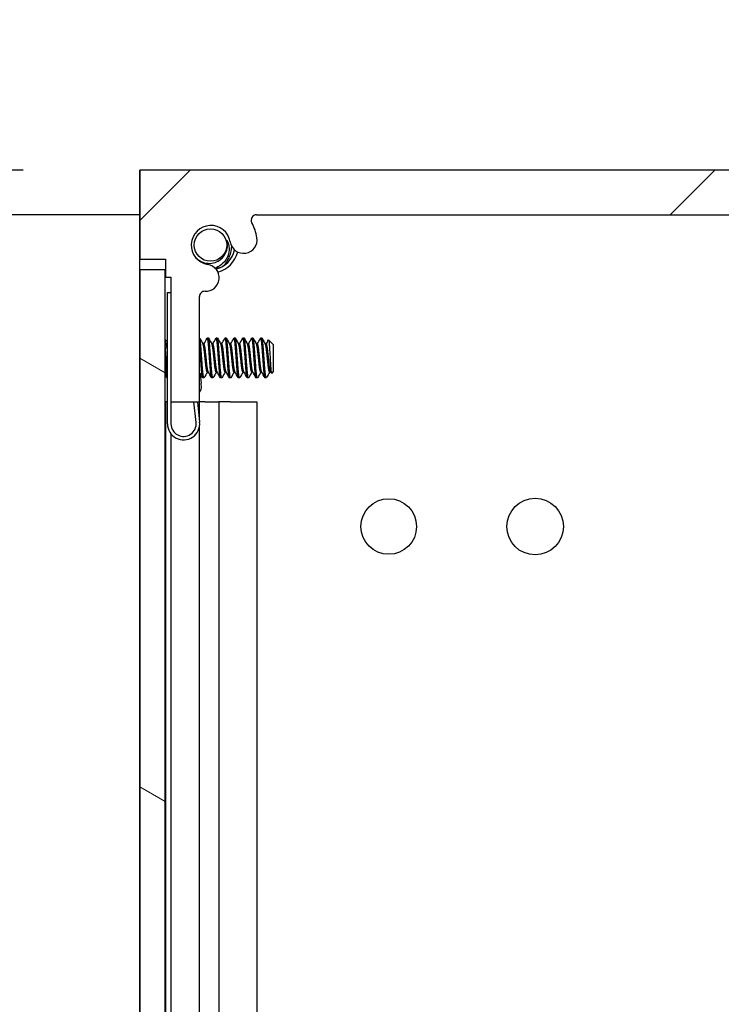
# Model space of a CAD drawing. Header units: millimetres. Extents: x 80 to 2248, y 80 to 1719.
# Tile 55 of 77: x 1147 to 1197, y 1212 to 1282. Entities that reach past the tile are written whole.
import ezdxf

# ---------------------------------------------------------------- set-up
doc = ezdxf.new("R2010")
doc.units = ezdxf.units.MM
doc.header["$LTSCALE"] = 8.333333
for name, color, linetype, lineweight in [('Dimension (ANSI)', 7, 'Continuous', 25), ('Hatch (ANSI)', 7, 'Continuous', 18), ('Visible (ANSI)', 7, 'Continuous', 25)]:
    doc.layers.add(name, color=color, linetype=linetype, lineweight=lineweight)
doc.styles.add('Note Text (ANSI)', font='tahoma.ttf')
doc.dimstyles.new('Default - mm (ANSI)', dxfattribs={"dimscale": 8.333333, "dimtxt": 1.75, "dimasz": 1.5, "dimexe": 2, "dimexo": 1, "dimgap": 0.8, "dimtad": 0, "dimtih": 1, "dimtoh": 1, "dimrnd": 1e-08, "dimzin": 0, "dimdsep": 46, "dimtxsty": 'Note Text (ANSI)', "dimblk": 'Filled-2', "dimcen": 0.09, "dimdle": 10, "dimclrd": 256, "dimclre": 256, "dimclrt": 256, "dimadec": 1, "dimazin": 0, "dimtfac": 1.741714, "dimtofl": 0, "dimtmove": 0, "dimatfit": 3, "dimldrblk": 'Filled-1', "dimfxl": 1, "dimtolj": 1, "dimtzin": 0, "dimlwd": -1, "dimlwe": -1, "dimarcsym": 0})

# ---------------------------------------------------------------- blocks, each defined once
blk = doc.blocks.new('Filled-2')
at = {"color": 0}
for p, q in [((0, 0), (-1, 0.1667)), ((-1, 0.1667), (-1, -0.1667)), ((-1, 0), (0, 0)), ((-1, -0.1667), (0, 0))]:
    blk.add_line(p, q, dxfattribs=at)
at = {"color": 0, "flags": 128}
blk.add_lwpolyline([(-1, -0.1667), (0, 0), (-1, 0.1667), (-1, -0.1667)], dxfattribs=at)
at = {"color": 0}
blk.add_solid([(-1, -0.1667), (0, 0), (-1, 0.1667), (-1, -0.1667)], dxfattribs=at)
blk = doc.blocks.new('*D12')
at = {"layer": 'Defpoints', "color": 0, "transparency": 16777216}
for p in [(1155.319, 1271.15), (1063.34, 1267.975), (1163.628, 1267.975)]:
    blk.add_point(p, dxfattribs=at)
at = {"layer": 'Dimension (ANSI)', "transparency": 16777216}
for p, q in [((1063.34, 1283.65), (1063.34, 1334.618)), ((1063.34, 1334.618), (1075.84, 1334.618)), ((1146.986, 1271.15), (1046.674, 1271.15)), ((1155.295, 1267.975), (1046.674, 1267.975)), ((1063.34, 1255.475), (1063.34, 1242.975))]:
    blk.add_line(p, q, dxfattribs=at)
at = {"layer": 'Dimension (ANSI)', "transparency": 16777216, "xscale": 12.5, "yscale": 12.5, "zscale": 12.5}
for p, rotation in [((1063.34, 1271.15), 270), ((1063.34, 1267.975), 90)]:
    blk.add_blockref('Filled-2', p, dxfattribs=dict(at, rotation=rotation))
at = {"layer": 'Dimension (ANSI)', "transparency": 16777216, "char_height": 14.58333, "attachment_point": 5, "style": 'Note Text (ANSI)'}
for s, insert in [('\\A1; 3.18 mm', (1124.514, 1348.91)), ('\\A1;[0.125 in]', (1124.514, 1318.412))]:
    blk.add_mtext(s, dxfattribs=dict(at, insert=insert))
blk = doc.blocks.new('Filled-1')
at = {"color": 0}
for p, q in [((0, 0), (-1, 0.3333)), ((-1, 0.3333), (-1, -0.3333)), ((-1, 0), (0, 0)), ((-1, -0.3333), (0, 0))]:
    blk.add_line(p, q, dxfattribs=at)
at = {"color": 0, "flags": 128}
blk.add_lwpolyline([(-1, -0.3333), (0, 0), (-1, 0.3333), (-1, -0.3333)], dxfattribs=at)
at = {"color": 0}
blk.add_solid([(-1, -0.3333), (0, 0), (-1, 0.3333), (-1, -0.3333)], dxfattribs=at)

msp = doc.modelspace()

# ---------------------------------------------------------------- hatches: boundary and pattern name
at = {"layer": 'Hatch (ANSI)'}
h = msp.add_hatch(dxfattribs=at)
h.set_pattern_fill('ANSI31', color=256, scale=211.666667, style=0)
h.set_pattern_definition([(45, (0, 0), (-18.70887, 18.70887), [])])
edge = h.paths.add_edge_path()
edge.add_line((1243.4571, 1264.7995), (1243.4571, 1271.1495))
edge.add_line((1243.4571, 1271.1495), (1155.3191, 1271.1495))
edge.add_line((1155.3191, 1271.1495), (1155.3191, 1264.7995))
edge.add_line((1155.3191, 1264.7995), (1157.1481, 1264.7995))
edge.add_line((1157.1481, 1264.7995), (1157.1481, 1263.5295))
edge.add_line((1157.1481, 1263.5295), (1157.5291, 1263.5295))
edge.add_line((1157.5291, 1263.5295), (1157.5291, 1254.6395))
edge.add_line((1157.5291, 1254.6395), (1159.5611, 1254.6395))
edge.add_line((1159.5611, 1254.6395), (1159.5611, 1262.1382))
edge.add_ellipse((1159.9421, 1262.1382), major_axis=(0, 0.381), ratio=1, start_angle=357.543268, end_angle=450, ccw=False)
edge.add_ellipse((1159.9998, 1263.4832), major_axis=(0.9643, -0.0414), ratio=1, start_angle=270, end_angle=443.339678)
edge.add_ellipse((1160.3741, 1265.8155), major_axis=(-1.3794, 0.2214), ratio=1, start_angle=198.234109, end_angle=450, ccw=False)
edge.add_ellipse((1162.7064, 1266.1898), major_axis=(0.1529, -0.953), ratio=1, start_angle=270, end_angle=450)
edge.add_ellipse((1160.3741, 1265.8155), major_axis=(-0.5272, 3.2854), ratio=1, start_angle=270, end_angle=289.532567)
edge.add_ellipse((1163.6284, 1267.5935), major_axis=(-0.1827, 0.3344), ratio=1, start_angle=331.350379, end_angle=450, ccw=False)
edge.add_line((1163.6284, 1267.9745), (1235.1477, 1267.9745))
edge.add_ellipse((1235.1477, 1267.5935), major_axis=(0.381, 0), ratio=1, start_angle=331.350379, end_angle=450, ccw=False)
edge.add_ellipse((1238.4021, 1265.8155), major_axis=(-1.5953, -2.92), ratio=1, start_angle=270, end_angle=289.532567)
edge.add_ellipse((1236.0697, 1266.1898), major_axis=(-0.1529, -0.953), ratio=1, start_angle=270, end_angle=450)
edge.add_ellipse((1238.4021, 1265.8155), major_axis=(0.2214, 1.3794), ratio=1, start_angle=198.234109, end_angle=450, ccw=False)
edge.add_ellipse((1238.7764, 1263.4832), major_axis=(-0.953, -0.1529), ratio=1, start_angle=270, end_angle=443.339678)
edge.add_ellipse((1238.8341, 1262.1382), major_axis=(0.3806, 0.0163), ratio=1, start_angle=357.543268, end_angle=450, ccw=False)
edge.add_line((1239.2151, 1262.1382), (1239.2151, 1254.6395))
edge.add_line((1239.2151, 1254.6395), (1241.2471, 1254.6395))
edge.add_line((1241.2471, 1254.6395), (1241.2471, 1263.5295))
edge.add_line((1241.2471, 1263.5295), (1241.6281, 1263.5295))
edge.add_line((1241.6281, 1263.5295), (1241.6281, 1264.7995))
edge.add_line((1241.6281, 1264.7995), (1243.4571, 1264.7995))
h = msp.add_hatch(dxfattribs=at)
h.set_pattern_fill('ANSI31', color=256, scale=211.666667, angle=105, style=0)
h.set_pattern_definition([(150, (0, 0), (-13.22917, -22.9136), [])])
h.paths.add_polyline_path([(1155.3191, 567.0588), (1157.1225, 567.0588), (1157.1225, 1264.0602), (1155.3191, 1264.0602)])

# ---------------------------------------------------------------- linework, layer by layer
at = {"layer": 'Visible (ANSI)'}
for p, q in [((1155.306, 1254.6495), (1155.306, 1271.1495)), ((1155.3191, 1271.1495), (1155.306, 1271.1495)), ((1243.4571, 1271.1495), (1155.3191, 1271.1495)), ((1155.3191, 1271.1495), (1155.3191, 1264.7995)), ((1163.6284, 1267.9745), (1235.1477, 1267.9745)), ((1155.3191, 1264.7995), (1157.1481, 1264.7995)), ((1157.1481, 1264.7995), (1157.1481, 1263.5295)), ((1157.1225, 1264.0602), (1155.3191, 1264.0602)), ((1155.3191, 1264.0602), (1155.3191, 567.0588)), ((1157.1225, 567.0588), (1157.1225, 1264.0602)), ((1157.1481, 1263.5295), (1157.5291, 1263.5295)), ((1157.5291, 1263.5295), (1157.5291, 1254.6395)), ((1157.2791, 1262.4245), (1157.5291, 1262.4245)), ((1157.2791, 1253.0745), (1157.2791, 1262.4245)), ((1159.5611, 1254.6395), (1159.5611, 1262.1382)), ((1159.5725, 1262.2226), (1159.5701, 1262.2209)), ((1159.571, 1262.2246), (1159.5725, 1262.2226)), ((1157.2791, 1258.9252), (1157.1225, 1259.0818)), ((1159.5649, 1259.1834), (1159.5611, 1259.1834)), ((1159.8824, 1258.7538), (1159.8122, 1258.7538)), ((1160.1999, 1259.1834), (1160.1205, 1259.1834)), ((1160.5174, 1258.7538), (1160.4472, 1258.7538)), ((1160.8349, 1259.1834), (1160.7555, 1259.1834)), ((1161.1524, 1258.7538), (1161.0822, 1258.7538)), ((1161.4699, 1259.1834), (1161.3905, 1259.1834)), ((1161.7874, 1258.7538), (1161.7172, 1258.7538)), ((1162.1049, 1259.1834), (1162.0255, 1259.1834)), ((1162.4224, 1258.7538), (1162.3522, 1258.7538)), ((1162.7399, 1259.1834), (1162.6605, 1259.1834)), ((1163.0574, 1258.7538), (1162.9872, 1258.7538)), ((1163.3749, 1259.1834), (1163.2955, 1259.1834)), ((1163.6924, 1258.7538), (1163.6222, 1258.7538)), ((1164.0099, 1259.1834), (1163.9305, 1259.1834)), ((1164.3274, 1258.7538), (1164.2572, 1258.7538)), ((1164.8441, 1258.7072), (1164.495, 1259.0562)), ((1164.8441, 1256.8149), (1164.8441, 1258.7072)), ((1157.1726, 1256.4903), (1157.1225, 1256.4402)), ((1159.5971, 1256.7114), (1159.6081, 1256.6096)), ((1159.6081, 1256.6096), (1159.6757, 1255.9802)), ((1160.1919, 1256.7682), (1160.1205, 1256.7682)), ((1160.8269, 1256.7682), (1160.7555, 1256.7682)), ((1161.4619, 1256.7682), (1161.3905, 1256.7682)), ((1162.0969, 1256.7682), (1162.0255, 1256.7682)), ((1162.7319, 1256.7682), (1162.6605, 1256.7682)), ((1163.3669, 1256.7682), (1163.2955, 1256.7682)), ((1164.0019, 1256.7682), (1163.9305, 1256.7682)), ((1164.6369, 1256.7682), (1164.5655, 1256.7682)), ((1164.8441, 1256.8149), (1164.6993, 1256.6701)), ((1157.2791, 1256.3386), (1157.263, 1256.3386)), ((1159.7124, 1255.6392), (1159.6757, 1255.9802)), ((1159.8824, 1256.3386), (1159.803, 1256.3386)), ((1160.5174, 1256.3386), (1160.438, 1256.3386)), ((1161.1524, 1256.3386), (1161.073, 1256.3386)), ((1161.7874, 1256.3386), (1161.708, 1256.3386)), ((1162.4224, 1256.3386), (1162.343, 1256.3386)), ((1163.0574, 1256.3386), (1162.978, 1256.3386)), ((1163.6924, 1256.3386), (1163.613, 1256.3386)), ((1164.3274, 1256.3386), (1164.248, 1256.3386)), ((1155.3191, 1254.6495), (1155.306, 1254.6495)), ((1155.306, 576.4695), (1155.306, 1254.6495)), ((1157.135, 1254.6495), (1157.1225, 1254.6495)), ((1157.135, 1254.6495), (1157.135, 1183.5678)), ((1157.2791, 1254.6495), (1157.135, 1254.6495)), ((1157.5291, 1254.6395), (1157.5291, 1253.0745)), ((1157.5291, 1254.6395), (1159.5611, 1254.6395)), ((1159.3239, 1253.1707), (1159.166, 1254.6395)), ((1159.4175, 1254.6395), (1159.5725, 1253.1974)), ((1159.548, 1254.6395), (1159.548, 1253.4255)), ((1159.9453, 1254.6495), (1159.5611, 1254.6495)), ((1159.9453, 1254.6495), (1160.9519, 1254.6495)), ((1161.7403, 1254.6495), (1160.9519, 1254.6495)), ((1160.9519, 1254.6495), (1160.9519, 1183.4712)), ((1161.7403, 1254.6495), (1163.6585, 1254.6495)), ((1163.6585, 1254.6495), (1163.6585, 1183.2523)), ((1157.516, 1252.3754), (1157.516, 1185.5095)), ((1159.548, 1252.8089), (1159.548, 1185.5095))]:
    msp.add_line(p, q, dxfattribs=at)
for centre, radius in [((1160.3479, 1265.8155), 1.1573), ((1173.0606, 1245.7495), 1.981), ((1183.5, 1245.7495), 2.0193)]:
    msp.add_circle(centre, radius, dxfattribs=at)
for centre, radius, start, end in [((1163.6284, 1267.5935), 0.381, 90, 208.649621), ((1160.3741, 1265.8155), 1.397, 9.117054, 260.882946), ((1160.3741, 1265.8155), 3.3274, 9.117054, 28.649621), ((1162.7064, 1266.1898), 0.9652, 189.117054, 9.117054), ((1160.3479, 1265.8155), 1.2156, 331.424055, 16.424055), ((1160.3479, 1265.8155), 1.7526, 282.815983, 348.562662), ((1160.3479, 1265.8155), 2, 285.32872, 345.687341), ((1159.9998, 1263.4832), 0.9652, 267.543268, 80.882946), ((1159.9421, 1262.1382), 0.381, 87.543268, 180), ((1159.1195, 1255.7317), 0.6, 317.382808, 351.134146), ((1158.4291, 1253.0745), 1.15, 180, 6.134146), ((1158.4291, 1253.0745), 0.9, 180, 6.134146)]:
    msp.add_arc(centre, radius, start, end, dxfattribs=at)
for points, knots in [([(1161.6542, 1265.7649), (1161.6691, 1265.6753), (1161.6873, 1265.5163), (1161.6302, 1265.1623), (1161.5793, 1265.0128), (1161.4628, 1264.7975), (1161.4091, 1264.7155), (1161.2081, 1264.4774), (1161.0541, 1264.3511), (1160.825, 1264.2248), (1160.77, 1264.1988), (1160.7159, 1264.1765)], [-0.24859162, -0.24859162, -0.24859162, -0.24859162, -0.18447185, -0.18447185, -0.13477487, -0.13477487, -0.10701936, -0.10701936, -0.05891666, -0.05891666, -0.0433607, -0.0433607, -0.0433607, -0.0433607]), ([(1161.4223, 1264.4861), (1161.5883, 1264.7106), (1161.724, 1264.9859), (1161.8354, 1265.4216), (1161.8574, 1265.5685), (1161.8657, 1265.7145)], [0, 0, 0, 0, 0.08637865, 0.08637865, 0.12842219, 0.12842219, 0.12842219, 0.12842219]), ([(1159.2621, 1264.9697), (1159.3184, 1264.9054), (1159.3821, 1264.8446), (1159.5936, 1264.6811), (1159.7538, 1264.6017), (1160.0836, 1264.5134), (1160.2606, 1264.4973), (1160.6006, 1264.5435), (1160.753, 1264.5944), (1161.0327, 1264.7507), (1161.1341, 1264.8424), (1161.2896, 1265.0094), (1161.3617, 1265.1171), (1161.4154, 1265.2341)], [-0.18760945, -0.18760945, -0.18760945, -0.18760945, -0.16890819, -0.16890819, -0.13215384, -0.13215384, -0.09808162, -0.09808162, -0.06858842, -0.06858842, -0.0387126, -0.0387126, 0, 0, 0, 0]), ([(1160.7159, 1264.1765), (1160.7431, 1264.176), (1160.7702, 1264.176), (1160.8104, 1264.1767), (1160.8235, 1264.1771), (1160.8366, 1264.1776)], [0.254428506, 0.254428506, 0.254428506, 0.254428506, 0.262327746, 0.262327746, 0.266158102, 0.266158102, 0.266158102, 0.266158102]), ([(1160.8366, 1264.1776), (1160.8739, 1264.1789), (1160.9121, 1264.183), (1161.0257, 1264.2043), (1161.1002, 1264.2309), (1161.1647, 1264.2649)], [0.322292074, 0.322292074, 0.322292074, 0.322292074, 0.333203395, 0.333203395, 0.35507705, 0.35507705, 0.35507705, 0.35507705]), ([(1161.1647, 1264.2649), (1161.2292, 1264.2989), (1161.2933, 1264.3453), (1161.3751, 1264.427), (1161.4001, 1264.4561), (1161.4223, 1264.4861)], [0.35507705, 0.35507705, 0.35507705, 0.35507705, 0.376950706, 0.376950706, 0.387862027, 0.387862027, 0.387862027, 0.387862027]), ([(1157.2791, 1258.2893), (1157.2767, 1258.3011), (1157.2744, 1258.3129), (1157.2389, 1258.4947), (1157.2137, 1258.6264), (1157.1696, 1258.8172), (1157.1458, 1258.9057), (1157.1225, 1258.9778)], [-0.078849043, -0.078849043, -0.078849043, -0.078849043, -0.076431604, -0.076431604, -0.041316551, -0.041316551, -0.001073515, -0.001073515, -0.001073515, -0.001073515]), ([(1164.4873, 1259.0535), (1164.4886, 1259.0558), (1164.4899, 1259.0572), (1164.4991, 1259.06), (1164.5077, 1259.0292), (1164.5255, 1258.9054), (1164.5344, 1258.8142), (1164.5497, 1258.6083), (1164.5572, 1258.4774), (1164.5754, 1258.161), (1164.5837, 1258.0141), (1164.5974, 1257.7732), (1164.6026, 1257.6813), (1164.6142, 1257.4746), (1164.6195, 1257.3816), (1164.6231, 1257.3154)], [-0.20279259, -0.20279259, -0.20279259, -0.20279259, -0.19498337, -0.19498337, -0.1484776, -0.1484776, -0.10250817, -0.10250817, -0.06653819, -0.06653819, -0.03897493, -0.03897493, -0.02198565, -0.02198565, -0.000001, -0.000001, -0.000001, -0.000001]), ([(1164.6231, 1257.3154), (1164.6277, 1257.2336), (1164.6331, 1257.1477), (1164.6451, 1256.988), (1164.6507, 1256.9248), (1164.6649, 1256.7896), (1164.6734, 1256.731), (1164.6867, 1256.6777), (1164.6923, 1256.6631), (1164.6993, 1256.6701)], [-0.2355869, -0.2355869, -0.2355869, -0.2355869, -0.20366001, -0.20366001, -0.17794617, -0.17794617, -0.13906218, -0.13906218, -0.11452449, -0.11452449, -0.11452449, -0.11452449]), ([(1157.1225, 1256.8738), (1157.1255, 1256.8316), (1157.1286, 1256.7922), (1157.1406, 1256.6527), (1157.1496, 1256.5774), (1157.1614, 1256.5178), (1157.1648, 1256.5038), (1157.1687, 1256.4971)], [-0.1968102, -0.1968102, -0.1968102, -0.1968102, -0.17074357, -0.17074357, -0.09624881, -0.09624881, -0.06762043, -0.06762043, -0.06762043, -0.06762043])]:
    msp.add_open_spline(points, degree=3, knots=knots, dxfattribs=at)
for points in [[(1161.5139, 1266.1592), (1161.5841, 1266.0368), (1161.6311, 1265.9048), (1161.6542, 1265.7649)], [(1160.67, 1264.1777), (1160.6853, 1264.1771), (1160.7006, 1264.1767), (1160.7159, 1264.1765)], [(1159.5778, 1259.1716), (1159.6589, 1259.0265), (1159.7402, 1258.8815), (1159.8218, 1258.7367)], [(1159.8744, 1258.7538), (1159.953, 1258.8937), (1160.0312, 1259.0337), (1160.1094, 1259.1737)], [(1160.2128, 1259.1716), (1160.2939, 1259.0265), (1160.3752, 1258.8815), (1160.4568, 1258.7367)], [(1160.5094, 1258.7538), (1160.588, 1258.8937), (1160.6662, 1259.0337), (1160.7444, 1259.1737)], [(1160.8478, 1259.1716), (1160.9289, 1259.0265), (1161.0102, 1258.8815), (1161.0918, 1258.7367)], [(1161.1444, 1258.7538), (1161.223, 1258.8937), (1161.3012, 1259.0337), (1161.3794, 1259.1737)], [(1161.4828, 1259.1716), (1161.5639, 1259.0265), (1161.6452, 1258.8815), (1161.7268, 1258.7367)], [(1161.7794, 1258.7538), (1161.858, 1258.8937), (1161.9362, 1259.0337), (1162.0144, 1259.1737)], [(1162.1178, 1259.1716), (1162.1989, 1259.0265), (1162.2802, 1258.8815), (1162.3618, 1258.7367)], [(1162.4144, 1258.7538), (1162.493, 1258.8937), (1162.5712, 1259.0337), (1162.6494, 1259.1737)], [(1162.7528, 1259.1716), (1162.8339, 1259.0265), (1162.9152, 1258.8815), (1162.9968, 1258.7367)], [(1163.0494, 1258.7538), (1163.128, 1258.8937), (1163.2062, 1259.0337), (1163.2844, 1259.1737)], [(1163.3878, 1259.1716), (1163.4689, 1259.0265), (1163.5502, 1258.8815), (1163.6318, 1258.7367)], [(1163.6844, 1258.7538), (1163.763, 1258.8937), (1163.8412, 1259.0337), (1163.9194, 1259.1737)], [(1164.0228, 1259.1716), (1164.1039, 1259.0265), (1164.1852, 1258.8815), (1164.2668, 1258.7367)], [(1164.3194, 1258.7538), (1164.3755, 1258.8536), (1164.4314, 1258.9536), (1164.4873, 1259.0535)], [(1157.2519, 1256.3483), (1157.2242, 1256.3979), (1157.1965, 1256.4475), (1157.1688, 1256.4972)], [(1159.7919, 1256.3483), (1159.7277, 1256.4633), (1159.6635, 1256.5782), (1159.5991, 1256.6931)], [(1160.1297, 1256.7682), (1160.0512, 1256.6291), (1159.9732, 1256.4898), (1159.8953, 1256.3504)], [(1160.4269, 1256.3483), (1160.3461, 1256.493), (1160.2653, 1256.6378), (1160.184, 1256.7822)], [(1160.7647, 1256.7682), (1160.6862, 1256.6291), (1160.6082, 1256.4898), (1160.5303, 1256.3504)], [(1161.0619, 1256.3483), (1160.9811, 1256.493), (1160.9003, 1256.6378), (1160.819, 1256.7822)], [(1161.3997, 1256.7682), (1161.3212, 1256.6291), (1161.2432, 1256.4898), (1161.1653, 1256.3504)], [(1161.6969, 1256.3483), (1161.6161, 1256.493), (1161.5353, 1256.6378), (1161.454, 1256.7822)], [(1162.0347, 1256.7682), (1161.9562, 1256.6291), (1161.8782, 1256.4898), (1161.8003, 1256.3504)], [(1162.3319, 1256.3483), (1162.2511, 1256.493), (1162.1703, 1256.6378), (1162.089, 1256.7822)], [(1162.6697, 1256.7682), (1162.5912, 1256.6291), (1162.5132, 1256.4898), (1162.4353, 1256.3504)], [(1162.9669, 1256.3483), (1162.8861, 1256.493), (1162.8053, 1256.6378), (1162.724, 1256.7822)], [(1163.3047, 1256.7682), (1163.2262, 1256.6291), (1163.1482, 1256.4898), (1163.0703, 1256.3504)], [(1163.6019, 1256.3483), (1163.5211, 1256.493), (1163.4403, 1256.6378), (1163.359, 1256.7822)], [(1163.9397, 1256.7682), (1163.8612, 1256.6291), (1163.7832, 1256.4898), (1163.7053, 1256.3504)], [(1164.2369, 1256.3483), (1164.1561, 1256.493), (1164.0753, 1256.6378), (1163.994, 1256.7822)], [(1164.5747, 1256.7682), (1164.4962, 1256.6291), (1164.4182, 1256.4898), (1164.3403, 1256.3504)], [(1164.6901, 1256.6734), (1164.6698, 1256.7097), (1164.6494, 1256.746), (1164.629, 1256.7822)]]:
    msp.add_open_spline(points, degree=3, dxfattribs=at)
for points, weights in [([(1157.2241, 1257.2179), (1157.1739, 1257.9375), (1157.1225, 1258.5757)], [1, 0.872099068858, 0.988403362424]), ([(1159.8434, 1258.6786), (1159.8325, 1258.7177), (1159.8218, 1258.7367)], [0.933012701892, 0.933012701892, 0.942948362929]), ([(1159.9228, 1258.6786), (1159.9018, 1258.7538), (1159.8824, 1258.7538)], [0.933012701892, 0.933012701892, 0.969743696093]), ([(1160.4784, 1258.6786), (1160.4675, 1258.7177), (1160.4568, 1258.7367)], [0.933012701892, 0.933012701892, 0.942948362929]), ([(1160.5578, 1258.6786), (1160.5368, 1258.7538), (1160.5174, 1258.7538)], [0.933012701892, 0.933012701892, 0.969743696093]), ([(1161.1134, 1258.6786), (1161.1025, 1258.7177), (1161.0918, 1258.7367)], [0.933012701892, 0.933012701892, 0.942948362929]), ([(1161.1928, 1258.6786), (1161.1718, 1258.7538), (1161.1524, 1258.7538)], [0.933012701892, 0.933012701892, 0.969743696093]), ([(1161.7484, 1258.6786), (1161.7375, 1258.7177), (1161.7268, 1258.7367)], [0.933012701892, 0.933012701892, 0.942948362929]), ([(1161.8278, 1258.6786), (1161.8068, 1258.7538), (1161.7874, 1258.7538)], [0.933012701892, 0.933012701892, 0.969743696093]), ([(1162.3834, 1258.6786), (1162.3725, 1258.7177), (1162.3618, 1258.7367)], [0.933012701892, 0.933012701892, 0.942948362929]), ([(1162.4628, 1258.6786), (1162.4418, 1258.7538), (1162.4224, 1258.7538)], [0.933012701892, 0.933012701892, 0.969743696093]), ([(1163.0184, 1258.6786), (1163.0075, 1258.7177), (1162.9968, 1258.7367)], [0.933012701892, 0.933012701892, 0.942948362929]), ([(1163.0978, 1258.6786), (1163.0768, 1258.7538), (1163.0574, 1258.7538)], [0.933012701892, 0.933012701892, 0.969743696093]), ([(1163.6534, 1258.6786), (1163.6425, 1258.7177), (1163.6318, 1258.7367)], [0.933012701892, 0.933012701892, 0.942948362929]), ([(1163.7328, 1258.6786), (1163.7118, 1258.7538), (1163.6924, 1258.7538)], [0.933012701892, 0.933012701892, 0.969743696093]), ([(1164.2884, 1258.6786), (1164.2775, 1258.7177), (1164.2668, 1258.7367)], [0.933012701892, 0.933012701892, 0.942948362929]), ([(1164.3678, 1258.6786), (1164.3468, 1258.7538), (1164.3274, 1258.7538)], [0.933012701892, 0.933012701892, 0.969743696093]), ([(1157.1447, 1257.2179), (1157.1341, 1257.3694), (1157.1225, 1257.5311)], [1, 0.97005869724, 0.95350025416]), ([(1157.2791, 1256.6165), (1157.2496, 1256.8518), (1157.2241, 1257.2179)], [0.933103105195, 0.930551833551, 1])]:
    msp.add_rational_spline(points, weights, degree=2, dxfattribs=at)
for points, weights, knots in [([(1159.6847, 1257.2179), (1159.6318, 1257.977), (1159.5789, 1258.628), (1159.5703, 1258.7328), (1159.5611, 1258.8209)], [1, 0.866025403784, 1, 0.975708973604, 0.96022639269], [0.5625, 0.5625, 0.5625, 0.572916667, 0.572916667, 0.57480532, 0.57480532, 0.57480532]), ([(1159.7641, 1257.2179), (1159.7111, 1257.977), (1159.6582, 1258.628), (1159.6131, 1259.1834), (1159.5649, 1259.1834)], [1, 0.866025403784, 1, 0.883409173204, 0.969743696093], [0.5, 0.5, 0.5, 0.510416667, 0.510416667, 0.519481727, 0.519481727, 0.519481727]), ([(1160.1205, 1256.7682), (1160.1141, 1256.7682), (1160.108, 1256.7768), (1160.0551, 1256.8522), (1160.0022, 1257.382), (1159.9493, 1257.9117), (1159.8964, 1258.3662), (1159.8718, 1258.5771), (1159.8434, 1258.6786)], [0.969743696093, 0.98261623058, 1, 0.866025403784, 1, 0.866025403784, 1, 0.933012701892, 0.933012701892], [0.488231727, 0.488231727, 0.488231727, 0.489583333, 0.489583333, 0.5, 0.5, 0.510416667, 0.510416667, 0.515625, 0.515625, 0.515625]), ([(1160.184, 1256.7822), (1160.1323, 1256.8743), (1160.0816, 1257.382), (1160.0286, 1257.9117), (1159.9757, 1258.3662), (1159.9512, 1258.5771), (1159.9228, 1258.6786)], [0.990626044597, 0.870888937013, 1, 0.866025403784, 1, 0.933012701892, 0.933012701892], [0.489961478, 0.489961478, 0.489961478, 0.5, 0.5, 0.510416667, 0.510416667, 0.515625, 0.515625, 0.515625]), ([(1160.3197, 1257.2179), (1160.2668, 1257.977), (1160.2139, 1258.628), (1160.1619, 1259.2677), (1160.1094, 1259.1737)], [1, 0.866025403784, 1, 0.868049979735, 0.996012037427], [0.5, 0.5, 0.5, 0.510416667, 0.510416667, 0.52067592, 0.52067592, 0.52067592]), ([(1160.3991, 1257.2179), (1160.3461, 1257.977), (1160.2932, 1258.628), (1160.2481, 1259.1834), (1160.1999, 1259.1834)], [1, 0.866025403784, 1, 0.883409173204, 0.969743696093], [0.4375, 0.4375, 0.4375, 0.447916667, 0.447916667, 0.456981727, 0.456981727, 0.456981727]), ([(1160.7555, 1256.7682), (1160.7491, 1256.7682), (1160.743, 1256.7768), (1160.6901, 1256.8522), (1160.6372, 1257.382), (1160.5843, 1257.9117), (1160.5314, 1258.3662), (1160.5068, 1258.5771), (1160.4784, 1258.6786)], [0.969743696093, 0.98261623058, 1, 0.866025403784, 1, 0.866025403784, 1, 0.933012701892, 0.933012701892], [0.425731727, 0.425731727, 0.425731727, 0.427083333, 0.427083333, 0.4375, 0.4375, 0.447916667, 0.447916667, 0.453125, 0.453125, 0.453125]), ([(1160.819, 1256.7822), (1160.7673, 1256.8743), (1160.7166, 1257.382), (1160.6636, 1257.9117), (1160.6107, 1258.3662), (1160.5862, 1258.5771), (1160.5578, 1258.6786)], [0.990626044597, 0.870888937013, 1, 0.866025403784, 1, 0.933012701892, 0.933012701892], [0.427461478, 0.427461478, 0.427461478, 0.4375, 0.4375, 0.447916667, 0.447916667, 0.453125, 0.453125, 0.453125]), ([(1160.9547, 1257.2179), (1160.9018, 1257.977), (1160.8489, 1258.628), (1160.7969, 1259.2677), (1160.7444, 1259.1737)], [1, 0.866025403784, 1, 0.868049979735, 0.996012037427], [0.4375, 0.4375, 0.4375, 0.447916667, 0.447916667, 0.45817592, 0.45817592, 0.45817592]), ([(1161.0341, 1257.2179), (1160.9811, 1257.977), (1160.9282, 1258.628), (1160.8831, 1259.1834), (1160.8349, 1259.1834)], [1, 0.866025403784, 1, 0.883409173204, 0.969743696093], [0.375, 0.375, 0.375, 0.385416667, 0.385416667, 0.394481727, 0.394481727, 0.394481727]), ([(1161.3905, 1256.7682), (1161.3841, 1256.7682), (1161.378, 1256.7768), (1161.3251, 1256.8522), (1161.2722, 1257.382), (1161.2193, 1257.9117), (1161.1664, 1258.3662), (1161.1418, 1258.5771), (1161.1134, 1258.6786)], [0.969743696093, 0.98261623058, 1, 0.866025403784, 1, 0.866025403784, 1, 0.933012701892, 0.933012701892], [0.363231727, 0.363231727, 0.363231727, 0.364583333, 0.364583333, 0.375, 0.375, 0.385416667, 0.385416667, 0.390625, 0.390625, 0.390625]), ([(1161.454, 1256.7822), (1161.4023, 1256.8743), (1161.3516, 1257.382), (1161.2986, 1257.9117), (1161.2457, 1258.3662), (1161.2212, 1258.5771), (1161.1928, 1258.6786)], [0.990626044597, 0.870888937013, 1, 0.866025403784, 1, 0.933012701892, 0.933012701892], [0.364961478, 0.364961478, 0.364961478, 0.375, 0.375, 0.385416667, 0.385416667, 0.390625, 0.390625, 0.390625]), ([(1161.5897, 1257.2179), (1161.5368, 1257.977), (1161.4839, 1258.628), (1161.4319, 1259.2677), (1161.3794, 1259.1737)], [1, 0.866025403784, 1, 0.868049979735, 0.996012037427], [0.375, 0.375, 0.375, 0.385416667, 0.385416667, 0.39567592, 0.39567592, 0.39567592]), ([(1161.6691, 1257.2179), (1161.6161, 1257.977), (1161.5632, 1258.628), (1161.5181, 1259.1834), (1161.4699, 1259.1834)], [1, 0.866025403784, 1, 0.883409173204, 0.969743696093], [0.3125, 0.3125, 0.3125, 0.322916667, 0.322916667, 0.331981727, 0.331981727, 0.331981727]), ([(1162.0255, 1256.7682), (1162.0191, 1256.7682), (1162.013, 1256.7768), (1161.9601, 1256.8522), (1161.9072, 1257.382), (1161.8543, 1257.9117), (1161.8014, 1258.3662), (1161.7768, 1258.5771), (1161.7484, 1258.6786)], [0.969743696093, 0.98261623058, 1, 0.866025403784, 1, 0.866025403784, 1, 0.933012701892, 0.933012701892], [0.300731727, 0.300731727, 0.300731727, 0.302083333, 0.302083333, 0.3125, 0.3125, 0.322916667, 0.322916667, 0.328125, 0.328125, 0.328125]), ([(1162.089, 1256.7822), (1162.0373, 1256.8743), (1161.9866, 1257.382), (1161.9336, 1257.9117), (1161.8807, 1258.3662), (1161.8562, 1258.5771), (1161.8278, 1258.6786)], [0.990626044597, 0.870888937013, 1, 0.866025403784, 1, 0.933012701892, 0.933012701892], [0.302461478, 0.302461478, 0.302461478, 0.3125, 0.3125, 0.322916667, 0.322916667, 0.328125, 0.328125, 0.328125]), ([(1162.2247, 1257.2179), (1162.1718, 1257.977), (1162.1189, 1258.628), (1162.0669, 1259.2677), (1162.0144, 1259.1737)], [1, 0.866025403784, 1, 0.868049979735, 0.996012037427], [0.3125, 0.3125, 0.3125, 0.322916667, 0.322916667, 0.33317592, 0.33317592, 0.33317592]), ([(1162.3041, 1257.2179), (1162.2511, 1257.977), (1162.1982, 1258.628), (1162.1531, 1259.1834), (1162.1049, 1259.1834)], [1, 0.866025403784, 1, 0.883409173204, 0.969743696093], [0.25, 0.25, 0.25, 0.260416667, 0.260416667, 0.269481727, 0.269481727, 0.269481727]), ([(1162.6605, 1256.7682), (1162.6541, 1256.7682), (1162.648, 1256.7768), (1162.5951, 1256.8522), (1162.5422, 1257.382), (1162.4893, 1257.9117), (1162.4364, 1258.3662), (1162.4118, 1258.5771), (1162.3834, 1258.6786)], [0.969743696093, 0.98261623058, 1, 0.866025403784, 1, 0.866025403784, 1, 0.933012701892, 0.933012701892], [0.238231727, 0.238231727, 0.238231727, 0.239583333, 0.239583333, 0.25, 0.25, 0.260416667, 0.260416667, 0.265625, 0.265625, 0.265625]), ([(1162.724, 1256.7822), (1162.6723, 1256.8743), (1162.6216, 1257.382), (1162.5686, 1257.9117), (1162.5157, 1258.3662), (1162.4912, 1258.5771), (1162.4628, 1258.6786)], [0.990626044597, 0.870888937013, 1, 0.866025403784, 1, 0.933012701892, 0.933012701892], [0.239961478, 0.239961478, 0.239961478, 0.25, 0.25, 0.260416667, 0.260416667, 0.265625, 0.265625, 0.265625]), ([(1162.8597, 1257.2179), (1162.8068, 1257.977), (1162.7539, 1258.628), (1162.7019, 1259.2677), (1162.6494, 1259.1737)], [1, 0.866025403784, 1, 0.868049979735, 0.996012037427], [0.25, 0.25, 0.25, 0.260416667, 0.260416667, 0.27067592, 0.27067592, 0.27067592]), ([(1162.9391, 1257.2179), (1162.8861, 1257.977), (1162.8332, 1258.628), (1162.7881, 1259.1834), (1162.7399, 1259.1834)], [1, 0.866025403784, 1, 0.883409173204, 0.969743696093], [0.1875, 0.1875, 0.1875, 0.197916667, 0.197916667, 0.206981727, 0.206981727, 0.206981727]), ([(1163.2955, 1256.7682), (1163.2891, 1256.7682), (1163.283, 1256.7768), (1163.2301, 1256.8522), (1163.1772, 1257.382), (1163.1243, 1257.9117), (1163.0714, 1258.3662), (1163.0468, 1258.5771), (1163.0184, 1258.6786)], [0.969743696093, 0.98261623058, 1, 0.866025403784, 1, 0.866025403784, 1, 0.933012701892, 0.933012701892], [0.175731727, 0.175731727, 0.175731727, 0.177083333, 0.177083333, 0.1875, 0.1875, 0.197916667, 0.197916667, 0.203125, 0.203125, 0.203125]), ([(1163.359, 1256.7822), (1163.3073, 1256.8743), (1163.2566, 1257.382), (1163.2036, 1257.9117), (1163.1507, 1258.3662), (1163.1262, 1258.5771), (1163.0978, 1258.6786)], [0.990626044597, 0.870888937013, 1, 0.866025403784, 1, 0.933012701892, 0.933012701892], [0.177461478, 0.177461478, 0.177461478, 0.1875, 0.1875, 0.197916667, 0.197916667, 0.203125, 0.203125, 0.203125]), ([(1163.4947, 1257.2179), (1163.4418, 1257.977), (1163.3889, 1258.628), (1163.3369, 1259.2677), (1163.2844, 1259.1737)], [1, 0.866025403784, 1, 0.868049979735, 0.996012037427], [0.1875, 0.1875, 0.1875, 0.197916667, 0.197916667, 0.20817592, 0.20817592, 0.20817592]), ([(1163.5741, 1257.2179), (1163.5211, 1257.977), (1163.4682, 1258.628), (1163.4231, 1259.1834), (1163.3749, 1259.1834)], [1, 0.866025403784, 1, 0.883409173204, 0.969743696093], [0.125, 0.125, 0.125, 0.135416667, 0.135416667, 0.144481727, 0.144481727, 0.144481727]), ([(1163.9305, 1256.7682), (1163.9241, 1256.7682), (1163.918, 1256.7768), (1163.8651, 1256.8522), (1163.8122, 1257.382), (1163.7593, 1257.9117), (1163.7064, 1258.3662), (1163.6818, 1258.5771), (1163.6534, 1258.6786)], [0.969743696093, 0.98261623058, 1, 0.866025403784, 1, 0.866025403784, 1, 0.933012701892, 0.933012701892], [0.113231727, 0.113231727, 0.113231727, 0.114583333, 0.114583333, 0.125, 0.125, 0.135416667, 0.135416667, 0.140625, 0.140625, 0.140625]), ([(1163.994, 1256.7822), (1163.9423, 1256.8743), (1163.8916, 1257.382), (1163.8386, 1257.9117), (1163.7857, 1258.3662), (1163.7612, 1258.5771), (1163.7328, 1258.6786)], [0.990626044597, 0.870888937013, 1, 0.866025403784, 1, 0.933012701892, 0.933012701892], [0.114961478, 0.114961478, 0.114961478, 0.125, 0.125, 0.135416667, 0.135416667, 0.140625, 0.140625, 0.140625]), ([(1164.1297, 1257.2179), (1164.0768, 1257.977), (1164.0239, 1258.628), (1163.9719, 1259.2677), (1163.9194, 1259.1737)], [1, 0.866025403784, 1, 0.868049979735, 0.996012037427], [0.125, 0.125, 0.125, 0.135416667, 0.135416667, 0.14567592, 0.14567592, 0.14567592]), ([(1164.2091, 1257.2179), (1164.1561, 1257.977), (1164.1032, 1258.628), (1164.0581, 1259.1834), (1164.0099, 1259.1834)], [1, 0.866025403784, 1, 0.883409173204, 0.969743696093], [0.0625, 0.0625, 0.0625, 0.072916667, 0.072916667, 0.081981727, 0.081981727, 0.081981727]), ([(1164.5655, 1256.7682), (1164.5591, 1256.7682), (1164.553, 1256.7768), (1164.5001, 1256.8522), (1164.4472, 1257.382), (1164.3943, 1257.9117), (1164.3414, 1258.3662), (1164.3168, 1258.5771), (1164.2884, 1258.6786)], [0.969743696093, 0.98261623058, 1, 0.866025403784, 1, 0.866025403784, 1, 0.933012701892, 0.933012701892], [0.050731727, 0.050731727, 0.050731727, 0.052083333, 0.052083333, 0.0625, 0.0625, 0.072916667, 0.072916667, 0.078125, 0.078125, 0.078125]), ([(1164.629, 1256.7822), (1164.5773, 1256.8743), (1164.5266, 1257.382), (1164.4736, 1257.9117), (1164.4207, 1258.3662), (1164.3962, 1258.5771), (1164.3678, 1258.6786)], [0.990626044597, 0.870888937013, 1, 0.866025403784, 1, 0.933012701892, 0.933012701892], [0.052461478, 0.052461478, 0.052461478, 0.0625, 0.0625, 0.072916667, 0.072916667, 0.078125, 0.078125, 0.078125]), ([(1157.263, 1256.3386), (1157.2566, 1256.3386), (1157.2505, 1256.351), (1157.1976, 1256.4589), (1157.1447, 1257.2179)], [0.969743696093, 0.98261623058, 1, 0.866025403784, 1], [0.800731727, 0.800731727, 0.800731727, 0.802083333, 0.802083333, 0.8125, 0.8125, 0.8125]), ([(1159.803, 1256.3386), (1159.7966, 1256.3386), (1159.7905, 1256.351), (1159.7376, 1256.4589), (1159.6847, 1257.2179)], [0.969743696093, 0.98261623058, 1, 0.866025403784, 1], [0.550731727, 0.550731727, 0.550731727, 0.552083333, 0.552083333, 0.5625, 0.5625, 0.5625]), ([(1159.8953, 1256.3504), (1159.8819, 1256.3264), (1159.8699, 1256.351), (1159.817, 1256.4589), (1159.7641, 1257.2179)], [0.949314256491, 0.966058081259, 1, 0.866025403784, 1], [0.486944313, 0.486944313, 0.486944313, 0.489583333, 0.489583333, 0.5, 0.5, 0.5]), ([(1160.438, 1256.3386), (1160.4316, 1256.3386), (1160.4255, 1256.351), (1160.3726, 1256.4589), (1160.3197, 1257.2179)], [0.969743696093, 0.98261623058, 1, 0.866025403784, 1], [0.488231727, 0.488231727, 0.488231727, 0.489583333, 0.489583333, 0.5, 0.5, 0.5]), ([(1160.5303, 1256.3504), (1160.5169, 1256.3264), (1160.5049, 1256.351), (1160.452, 1256.4589), (1160.3991, 1257.2179)], [0.949314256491, 0.966058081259, 1, 0.866025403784, 1], [0.424444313, 0.424444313, 0.424444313, 0.427083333, 0.427083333, 0.4375, 0.4375, 0.4375]), ([(1161.073, 1256.3386), (1161.0666, 1256.3386), (1161.0605, 1256.351), (1161.0076, 1256.4589), (1160.9547, 1257.2179)], [0.969743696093, 0.98261623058, 1, 0.866025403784, 1], [0.425731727, 0.425731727, 0.425731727, 0.427083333, 0.427083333, 0.4375, 0.4375, 0.4375]), ([(1161.1653, 1256.3504), (1161.1519, 1256.3264), (1161.1399, 1256.351), (1161.087, 1256.4589), (1161.0341, 1257.2179)], [0.949314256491, 0.966058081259, 1, 0.866025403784, 1], [0.361944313, 0.361944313, 0.361944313, 0.364583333, 0.364583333, 0.375, 0.375, 0.375]), ([(1161.708, 1256.3386), (1161.7016, 1256.3386), (1161.6955, 1256.351), (1161.6426, 1256.4589), (1161.5897, 1257.2179)], [0.969743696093, 0.98261623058, 1, 0.866025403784, 1], [0.363231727, 0.363231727, 0.363231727, 0.364583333, 0.364583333, 0.375, 0.375, 0.375]), ([(1161.8003, 1256.3504), (1161.7869, 1256.3264), (1161.7749, 1256.351), (1161.722, 1256.4589), (1161.6691, 1257.2179)], [0.949314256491, 0.966058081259, 1, 0.866025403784, 1], [0.299444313, 0.299444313, 0.299444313, 0.302083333, 0.302083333, 0.3125, 0.3125, 0.3125]), ([(1162.343, 1256.3386), (1162.3366, 1256.3386), (1162.3305, 1256.351), (1162.2776, 1256.4589), (1162.2247, 1257.2179)], [0.969743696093, 0.98261623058, 1, 0.866025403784, 1], [0.300731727, 0.300731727, 0.300731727, 0.302083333, 0.302083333, 0.3125, 0.3125, 0.3125]), ([(1162.4353, 1256.3504), (1162.4219, 1256.3264), (1162.4099, 1256.351), (1162.357, 1256.4589), (1162.3041, 1257.2179)], [0.949314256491, 0.966058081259, 1, 0.866025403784, 1], [0.236944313, 0.236944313, 0.236944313, 0.239583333, 0.239583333, 0.25, 0.25, 0.25]), ([(1162.978, 1256.3386), (1162.9716, 1256.3386), (1162.9655, 1256.351), (1162.9126, 1256.4589), (1162.8597, 1257.2179)], [0.969743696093, 0.98261623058, 1, 0.866025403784, 1], [0.238231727, 0.238231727, 0.238231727, 0.239583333, 0.239583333, 0.25, 0.25, 0.25]), ([(1163.0703, 1256.3504), (1163.0569, 1256.3264), (1163.0449, 1256.351), (1162.992, 1256.4589), (1162.9391, 1257.2179)], [0.949314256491, 0.966058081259, 1, 0.866025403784, 1], [0.174444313, 0.174444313, 0.174444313, 0.177083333, 0.177083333, 0.1875, 0.1875, 0.1875]), ([(1163.613, 1256.3386), (1163.6066, 1256.3386), (1163.6005, 1256.351), (1163.5476, 1256.4589), (1163.4947, 1257.2179)], [0.969743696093, 0.98261623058, 1, 0.866025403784, 1], [0.175731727, 0.175731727, 0.175731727, 0.177083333, 0.177083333, 0.1875, 0.1875, 0.1875]), ([(1163.7053, 1256.3504), (1163.6919, 1256.3264), (1163.6799, 1256.351), (1163.627, 1256.4589), (1163.5741, 1257.2179)], [0.949314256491, 0.966058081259, 1, 0.866025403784, 1], [0.111944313, 0.111944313, 0.111944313, 0.114583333, 0.114583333, 0.125, 0.125, 0.125]), ([(1164.248, 1256.3386), (1164.2416, 1256.3386), (1164.2355, 1256.351), (1164.1826, 1256.4589), (1164.1297, 1257.2179)], [0.969743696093, 0.98261623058, 1, 0.866025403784, 1], [0.113231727, 0.113231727, 0.113231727, 0.114583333, 0.114583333, 0.125, 0.125, 0.125]), ([(1164.3403, 1256.3504), (1164.3269, 1256.3264), (1164.3149, 1256.351), (1164.262, 1256.4589), (1164.2091, 1257.2179)], [0.949314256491, 0.966058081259, 1, 0.866025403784, 1], [0.049444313, 0.049444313, 0.049444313, 0.052083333, 0.052083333, 0.0625, 0.0625, 0.0625])]:
    msp.add_rational_spline(points, weights, degree=2, knots=knots, dxfattribs=at)

# ---------------------------------------------------------------- dimensions: what is measured, and where the dimension line sits
at = {"layer": 'Dimension (ANSI)'}
dim = msp.add_linear_dim(base=(1063.3401879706, 1267.9745183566), p1=(1155.3190609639, 1271.1495183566), p2=(1163.6284344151, 1267.9745183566), angle=90, text=' <> mm\\X[0.125 in]', dimstyle='Default - mm (ANSI)', override={"dimgap": 0.8, "dimdec": 2, "dimpost": '', "dimtol": 0, "dimlim": 0, "dimtp": 0, "dimtm": 0, "dimtdec": 2, "dimatfit": 1}, dxfattribs=at)
dim.commit()
dim.dimension.update_dxf_attribs({"geometry": '*D12', "text_midpoint": (1124.5135143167, 1334.6184204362), "dimtype": 160})

doc.saveas('drawing.dxf')
